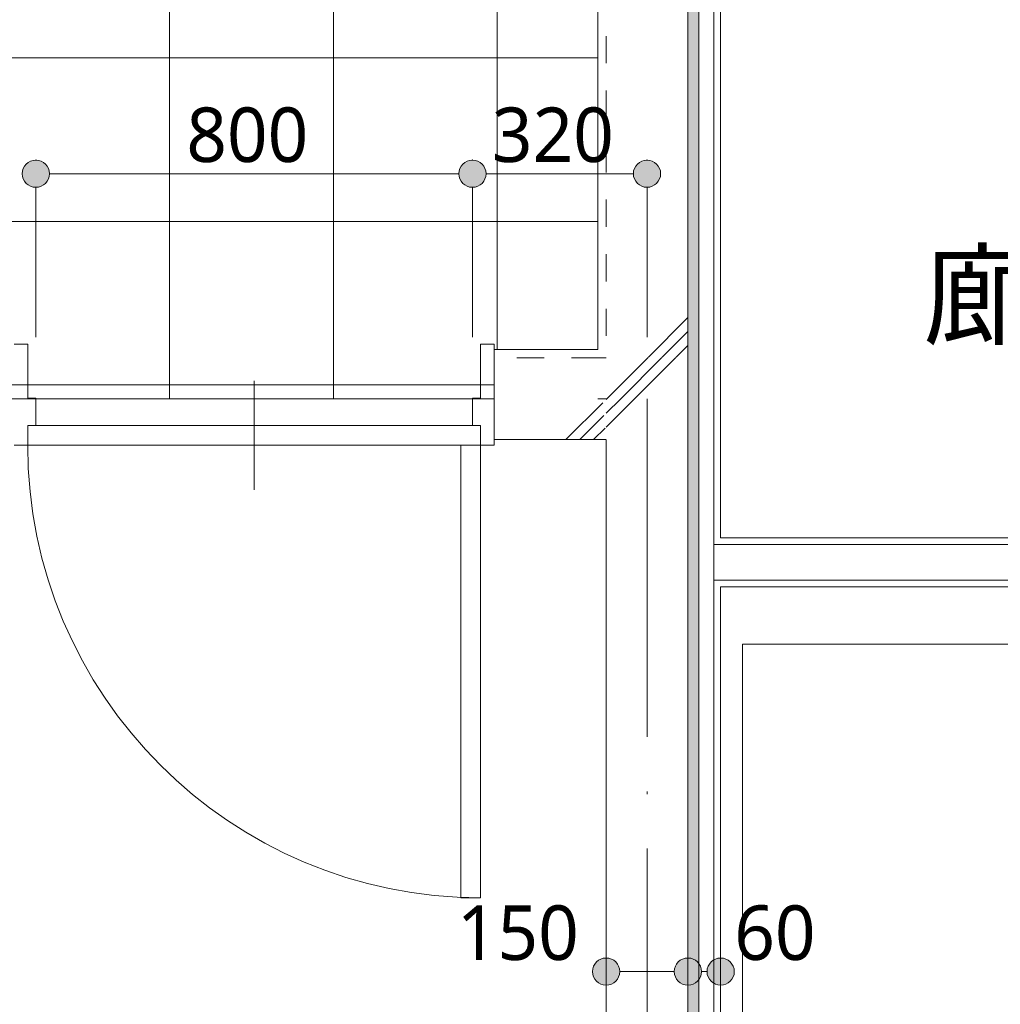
# Model space of a CAD drawing. Header units: millimetres. Extents: x 0 to 841, y 0 to 1188.
# Tile 68 of 98: x 559 to 595, y 1024 to 1060. Entities that reach past the tile are written whole.
import ezdxf
from ezdxf.xclip import XClip

# ---------------------------------------------------------------- set-up
doc = ezdxf.new("R2010")
doc.units = ezdxf.units.MM
doc.header["$MEASUREMENT"] = 0
doc.header["$XCLIPFRAME"] = 0
for name, pattern in [('Wipeout_Contour', [1000, 0, -1000]), ('通り芯', [19, 15, -2, 0, -2]), ('ＪＷ点線１', [2, 1, -1])]:
    doc.linetypes.add(name, pattern=pattern)
for name, color, linetype, lineweight in [('Archicadドア_ペン_番号__23', 7, 'Continuous', 15), ('壁-躯体_ペン_番号__141', 7, 'Continuous', 15), ('壁-躯体_ペン_番号__41', 7, 'Continuous', 13), ('壁-間仕切り_ペン_番号__141', 7, 'Continuous', 15), ('室名.★_ペン_番号__46', 7, 'Continuous', 13), ('寸法_ペン_番号__45', 7, 'Continuous', 13), ('寸法_ペン_番号__46', 7, 'Continuous', 13), ('床_ペン_番号__101', 252, 'Continuous', 5), ('通り芯_ペン_番号__139', 8, 'Continuous', 5)]:
    doc.layers.add(name, color=color, linetype=linetype, lineweight=lineweight)
for name, color, linetype, lineweight, true_color in [('Archicadドア_ペン_番号__63', 251, 'Continuous', 5, 0x6a6a6a), ('壁-躯体_ペン_番号__161', 251, 'Continuous', 5, 0x6a6a6a), ('壁-躯体_ペン_番号__169', 253, 'Continuous', 5, 0xaaaaaa), ('壁-躯体_ペン_番号__174', 253, 'Continuous', 5, 0xaaaaaa), ('壁-間仕切り_ペン_番号__161', 251, 'Continuous', 5, 0x6a6a6a), ('寸法_ペン_番号__85', 251, 'Continuous', 5, 0x6a6a6a), ('床_ペン_番号__89', 251, 'Continuous', 5, 0x6a6a6a), ('断面図_ペン_番号__85', 251, 'Continuous', 5, 0x6a6a6a)]:
    doc.layers.add(name, color=color, linetype=linetype, lineweight=lineweight, true_color=true_color)
for name, color, linetype in [('EV.★', 7, 'Continuous'), ('壁-躯体', 7, 'Continuous'), ('壁-間仕切り', 7, 'Continuous'), ('寸法', 7, 'Continuous'), ('床', 7, 'Continuous')]:
    doc.layers.add(name, color=color, linetype=linetype)
doc.styles.add('GENERATED_STYLE_1', font='meiryo.ttc')
pattern_1 = [(45, (488.263, 926.959), (-12.728, 12.728), []), (45, (488.008, 927.213), (-12.728, 12.728), []), (45, (487.753, 927.468), (-12.728, 12.728), [])]

# ---------------------------------------------------------------- blocks, each defined once
blk = doc.blocks.new('*X19')
at = {"layer": '壁-躯体_ペン_番号__174', "linetype": 'Continuous', "lineweight": 5, "true_color": 0xaaaaaa}
blk.add_hatch(color=253, dxfattribs=at).paths.add_polyline_path([(584.163, 990.706), (584.163, 1045.959), (583.763, 1045.959), (583.763, 991.03)])
blk = doc.blocks.new('*X85')
at = {"layer": '壁-躯体_ペン_番号__174', "linetype": 'Continuous', "lineweight": 5, "true_color": 0xaaaaaa}
blk.add_hatch(color=253, dxfattribs=at).paths.add_polyline_path([(584.163, 1045.959), (584.163, 1083.259), (583.763, 1083.259), (583.763, 1045.959)])
blk = doc.blocks.new('図面_6_6', base_point=(598.263, 1001.922))
at = {"color": 254, "linetype": 'Wipeout_Contour', "lineweight": 0, "ltscale": 22881.22973}
blk.add_wipeout([(488.263, 926.959), (582.263, 926.959), (724.263, 926.959), (724.263, 969.859), (709.263, 969.859), (709.263, 976.959), (724.263, 976.959), (724.263, 1021.959), (686.663, 1021.959), (686.663, 1062.859), (655.963, 1062.859), (655.963, 1094.959), (636.763, 1094.959), (636.763, 1078.959), (614.963, 1078.959), (614.963, 1061.059), (582.263, 1061.059), (582.263, 991.959), (488.263, 991.959)], dxfattribs=at).dxf.layer = '床'
at = {"layer": '床_ペン_番号__89', "color": 251, "linetype": 'Continuous', "lineweight": 5, "true_color": 0x6a6a6a, "flags": 128}
blk.add_lwpolyline([(488.263, 926.959), (582.263, 926.959), (724.263, 926.959), (724.263, 969.859), (709.263, 969.859), (709.263, 976.959), (724.263, 976.959), (724.263, 1021.959), (686.663, 1021.959), (686.663, 1062.859), (655.963, 1062.859), (655.963, 1094.959), (636.763, 1094.959), (636.763, 1078.959), (614.963, 1078.959), (614.963, 1061.059), (582.263, 1061.059), (582.263, 991.959), (488.263, 991.959)], close=True, dxfattribs=at)
at = {"layer": '断面図_ペン_番号__85', "color": 251, "linetype": 'Continuous', "lineweight": 5, "true_color": 0x6a6a6a}
for p, q in [((585.763, 1001.959), (585.763, 1036.959)), ((585.763, 1036.959), (766.763, 1036.959))]:
    blk.add_line(p, q, dxfattribs=at)
at = {"layer": '寸法_ペン_番号__46', "color": 7, "linetype": 'Continuous', "lineweight": 13, "insert": (585.463, 1025.348), "char_height": 2, "width": 3.31252, "attachment_point": 7, "style": 'GENERATED_STYLE_1'}
blk.add_mtext('\\A1;{\\pql;\\fMeiryo|b0|i0|c128|p0;\\W1.000000;60}', dxfattribs=at)
at = {"color": 254, "linetype": 'Wipeout_Contour', "lineweight": 0, "ltscale": 4784.537301}
blk.add_wipeout([(584.963, 1040.859), (584.963, 1045.959), (584.713, 1045.959), (584.713, 1040.859)], dxfattribs=at).dxf.layer = '壁-躯体'
at = {"color": 254, "linetype": 'Wipeout_Contour', "lineweight": 0, "ltscale": 4769.801429}
blk.add_wipeout([(584.963, 1039.059), (584.963, 1039.309), (584.713, 1039.309), (584.713, 1039.059)], dxfattribs=at).dxf.layer = '壁-躯体'
at = {"color": 254, "linetype": 'Wipeout_Contour', "lineweight": 0, "ltscale": 6991.148434}
blk.add_wipeout([(555.263, 991.959), (582.263, 991.959), (582.263, 1045.959), (554.07, 1045.959), (554.07, 1020.459), (555.263, 1020.459)], dxfattribs=at).dxf.layer = '床'
at = {"layer": 'Archicadドア_ペン_番号__23', "color": 7, "linetype": 'Continuous', "lineweight": 15}
for p, q in [((559.563, 1044.259), (559.563, 1044.979)), ((559.563, 1044.979), (559.863, 1044.979)), ((559.563, 1044.979), (576.163, 1044.979)), ((559.563, 1044.259), (559.563, 1044.979)), ((576.163, 1044.979), (575.863, 1044.979)), ((576.163, 1044.259), (576.163, 1044.979)), ((576.163, 1044.979), (576.163, 1044.259)), ((559.063, 1044.259), (559.563, 1044.259)), ((576.163, 1044.259), (559.563, 1044.259)), ((576.663, 1044.259), (576.163, 1044.259))]:
    blk.add_line(p, q, dxfattribs=at)
at = {"layer": 'Archicadドア_ペン_番号__63', "color": 251, "linetype": 'Continuous', "lineweight": 5, "true_color": 0x6a6a6a}
for p, q in [((575.443, 1027.659), (575.443, 1044.259)), ((575.443, 1044.259), (576.163, 1044.259)), ((576.163, 1044.259), (576.163, 1027.659)), ((576.163, 1027.659), (575.443, 1027.659))]:
    blk.add_line(p, q, dxfattribs=at)
blk.add_arc((576.163, 1044.259), 16.6, 180, 270, dxfattribs=at)
at = {"layer": '床_ペン_番号__89', "color": 251, "linetype": 'Continuous', "lineweight": 5, "true_color": 0x6a6a6a, "flags": 128}
blk.add_lwpolyline([(555.263, 991.959), (582.263, 991.959), (582.263, 1045.959), (554.07, 1045.959), (554.07, 1020.459), (555.263, 1020.459)], close=True, dxfattribs=at)
at = {"layer": '寸法_ペン_番号__46', "color": 7, "linetype": 'Continuous', "lineweight": 13, "insert": (575.294, 1025.348), "char_height": 2, "width": 4.96876, "attachment_point": 7, "style": 'GENERATED_STYLE_1'}
blk.add_mtext('\\A1;{\\pql;\\fMeiryo|b0|i0|c128|p0;\\W1.000000;150}', dxfattribs=at)
at = {"color": 254, "linetype": 'Wipeout_Contour', "lineweight": 0, "ltscale": 4775.205506}
blk.add_wipeout([(584.963, 1040.609), (584.963, 1040.859), (584.713, 1040.859), (584.713, 1040.609)], dxfattribs=at).dxf.layer = '壁-躯体'
at = {"color": 254, "linetype": 'Wipeout_Contour', "lineweight": 0, "ltscale": 4684.626455}
blk.add_wipeout([(584.713, 1039.059), (584.713, 990.261), (584.963, 990.059), (584.963, 1039.059)], dxfattribs=at).dxf.layer = '壁-躯体'
at = {"layer": '壁-躯体_ペン_番号__141', "color": 7, "linetype": 'Continuous', "lineweight": 15, "flags": 128}
for points in [[(584.963, 1040.859), (584.963, 1045.959)], [(584.963, 990.059), (584.963, 1039.059)]]:
    blk.add_lwpolyline(points, dxfattribs=at)
at = {"color": 254, "linetype": 'Wipeout_Contour', "lineweight": 0, "ltscale": 4696.423633}
blk.add_wipeout([(584.713, 990.261), (584.713, 1045.959), (584.163, 1045.959), (584.163, 990.706)], dxfattribs=at).dxf.layer = '壁-躯体'
at = {"color": 254, "linetype": 'Wipeout_Contour', "lineweight": 0, "ltscale": 10847.57137}
blk.add_wipeout([(550.063, 1096.759), (550.063, 1082.259), (546.763, 1081.459), (546.763, 1061.859), (550.063, 1061.059), (550.063, 1045.959), (555.263, 1045.959), (582.263, 1045.959), (582.263, 1096.759)], dxfattribs=at).dxf.layer = '床'
at = {"layer": '寸法', "linetype": 'Continuous', "lineweight": 0, "true_color": 0x000000}
for points in [[(559.363, 1054.211), (559.401, 1054.02), (559.509, 1053.858), (559.671, 1053.749), (559.863, 1053.711), (560.054, 1053.749), (560.216, 1053.858), (560.325, 1054.02), (560.363, 1054.211), (560.325, 1054.403), (560.216, 1054.565), (560.054, 1054.673), (559.863, 1054.711), (559.671, 1054.673), (559.509, 1054.565), (559.401, 1054.403)], [(575.363, 1054.211), (575.401, 1054.02), (575.509, 1053.858), (575.671, 1053.749), (575.863, 1053.711), (576.054, 1053.749), (576.216, 1053.858), (576.325, 1054.02), (576.363, 1054.211), (576.325, 1054.403), (576.216, 1054.565), (576.054, 1054.673), (575.863, 1054.711), (575.671, 1054.673), (575.509, 1054.565), (575.401, 1054.403)], [(584.463, 1024.948), (584.501, 1024.756), (584.609, 1024.594), (584.771, 1024.486), (584.963, 1024.448), (585.154, 1024.486), (585.316, 1024.594), (585.425, 1024.756), (585.463, 1024.948), (585.425, 1025.139), (585.316, 1025.301), (585.154, 1025.41), (584.963, 1025.448), (584.771, 1025.41), (584.609, 1025.301), (584.501, 1025.139)]]:
    blk.add_hatch(color=18, dxfattribs=at).paths.add_polyline_path(points)
at = {"layer": '床_ペン_番号__101', "linetype": 'Continuous', "lineweight": 5}
h = blk.add_hatch(dxfattribs=at)
h.set_pattern_fill('格子30x30_0006', color=252, style=0, pattern_type=2)
h.set_pattern_definition([(0, (546.7626, 1070.4587), (0, 6), []), (90, (546.7626, 1070.4587), (-6, 0), [])])
h.paths.add_polyline_path([(550.063, 1096.759), (550.063, 1082.259), (546.763, 1081.459), (546.763, 1061.859), (550.063, 1061.059), (550.063, 1045.959), (555.263, 1045.959), (582.263, 1045.959), (582.263, 1096.759)])
at = {"layer": 'Archicadドア_ペン_番号__23', "color": 7, "linetype": 'Continuous', "lineweight": 15}
for p, q in [((559.563, 1047.959), (559.063, 1047.959)), ((559.563, 1045.979), (559.563, 1047.959)), ((576.163, 1045.979), (576.163, 1047.959)), ((576.163, 1047.959), (576.663, 1047.959)), ((559.863, 1045.979), (559.563, 1045.979)), ((559.863, 1044.979), (559.863, 1045.979)), ((575.863, 1044.979), (575.863, 1045.979)), ((575.863, 1045.979), (576.163, 1045.979))]:
    blk.add_line(p, q, dxfattribs=at)
at = {"layer": 'Archicadドア_ペン_番号__63', "color": 251, "linetype": 'Continuous', "lineweight": 5, "true_color": 0x6a6a6a}
blk.add_line((567.863, 1042.619), (567.863, 1046.619), dxfattribs=at)
at = {"layer": '壁-躯体_ペン_番号__161', "color": 251, "linetype": 'Continuous', "lineweight": 5, "true_color": 0x6a6a6a}
for p, q in [((584.713, 1040.609), (584.713, 1045.959)), ((584.963, 1040.609), (584.713, 1040.609)), ((584.713, 1040.609), (584.713, 1039.309)), ((584.713, 1039.309), (584.963, 1039.309)), ((584.713, 990.261), (584.713, 1039.309))]:
    blk.add_line(p, q, dxfattribs=at)
at = {"layer": '寸法_ペン_番号__45', "color": 7, "linetype": 'Continuous', "lineweight": 13}
for centre in [(559.863, 1054.211), (575.863, 1054.211), (584.963, 1024.948)]:
    blk.add_circle(centre, 0.5, dxfattribs=at)
at = {"layer": '寸法_ペン_番号__85', "color": 251, "linetype": 'Continuous', "lineweight": 5, "true_color": 0x6a6a6a}
for p, q in [((560.363, 1054.211), (575.363, 1054.211)), ((559.863, 1048.211), (559.863, 1053.711)), ((575.863, 1048.211), (575.863, 1053.711))]:
    blk.add_line(p, q, dxfattribs=at)
for p in [(559.863, 1054.711), (575.863, 1054.711)]:
    blk.add_point(p, dxfattribs=at)
at = {"layer": '床_ペン_番号__89', "color": 251, "linetype": 'Continuous', "lineweight": 5, "true_color": 0x6a6a6a, "flags": 128}
blk.add_lwpolyline([(550.063, 1096.759), (550.063, 1082.259), (546.763, 1081.459), (546.763, 1061.859), (550.063, 1061.059), (550.063, 1045.959), (555.263, 1045.959), (582.263, 1045.959), (582.263, 1096.759)], close=True, dxfattribs=at)
at = {"layer": '室名.★_ペン_番号__46', "color": 7, "linetype": 'Continuous', "lineweight": 13, "insert": (599.583, 1078.528), "char_height": 3, "attachment_point": 2, "style": 'GENERATED_STYLE_1'}
blk.add_mtext('\\A1;{\\pqc;\\pt0,920;\\fMeiryo|b0|i0|c128|p0;\\W1.000000;玄関\\fMeiryo|b0|i0|c128|p0;\\W1.000000;\\A1{\\H.66x;\\S^  ;}\\fMeiryo|b0|i0|c128|p0;\\W1.000000;\\fMeiryo|b0|i0|c128|p0;\\W1.000000;\\A1{\\H.66x;\\S^  ;}\\fMeiryo|b0|i0|c128|p0;\\W1.000000;\\fMeiryo|b0|i0|c128|p0;\\W1.000000;\\fMeiryo|b0|i0|c128|p0;\\W1.000000;\\fMeiryo|b0|i0|c128|p0;\\W1.000000;\\fMeiryo|b0|i0|c128|p0;\\W1.000000;\\fMeiryo|b0|i0|c128|p0;\\W1.000000;\\fMeiryo|b0|i0|c128|p0;\\W1.000000;\\A1{\\H.66x;\\S^  ;}\\fMeiryo|b0|i0|c128|p0;\\W1.000000;\\fMeiryo|b0|i0|c128|p0;\\W1.000000;\\A1{\\H.66x;\\S^  ;}\\fMeiryo|b0|i0|c128|p0;\\W1.000000;\\fMeiryo|b0|i0|c128|p0;\\W1.000000;\\fMeiryo|b0|i0|c128|p0;\\W1.000000;\\fMeiryo|b0|i0|c128|p0;\\W1.000000;\\fMeiryo|b0|i0|c128|p0;\\W1.000000;\\fMeiryo|b0|i0|c128|p0;\\W1.000000;\\fMeiryo|b0|i0|c128|p0;\\W1.000000;\\A1{\\H.66x;\\S^  ;}\\fMeiryo|b0|i0|c128|p0;\\W1.000000;\\fMeiryo|b0|i0|c128|p0;\\W1.000000;\\A1{\\H.66x;\\S^  ;}\\fMeiryo|b0|i0|c128|p0;\\W1.000000;\\fMeiryo|b0|i0|c128|p0;\\W1.000000;\\fMeiryo|b0|i0|c128|p0;\\W1.000000;\\fMeiryo|b0|i0|c128|p0;\\W1.000000;\\fMeiryo|b0|i0|c128|p0;\\W1.000000;\\fMeiryo|b0|i0|c128|p0;\\W1.000000;\\fMeiryo|b0|i0|c128|p0;\\W1.000000;\\A1{\\H.66x;\\S^  ;}\\fMeiryo|b0|i0|c128|p0;\\W1.000000;\\fMeiryo|b0|i0|c128|p0;\\W1.000000;\\A1{\\H.66x;\\S^  ;}\\fMeiryo|b0|i0|c128|p0;\\W1.000000;\\fMeiryo|b0|i0|c128|p0;\\W1.000000;\\fMeiryo|b0|i0|c128|p0;\\W1.000000;\\fMeiryo|b0|i0|c128|p0;\\W1.000000;\\fMeiryo|b0|i0|c128|p0;\\W1.000000;\\fMeiryo|b0|i0|c128|p0;\\W1.000000;\\fMeiryo|b0|i0|c128|p0;\\W1.000000;\\A1{\\H.66x;\\S^  ;}\\fMeiryo|b0|i0|c128|p0;\\W1.000000;\\fMeiryo|b0|i0|c128|p0;\\W1.000000;\\A1{\\H.66x;\\S^  ;}\\fMeiryo|b0|i0|c128|p0;\\W1.000000;\\fMeiryo|b0|i0|c128|p0;\\W1.000000;\\fMeiryo|b0|i0|c128|p0;\\W1.000000;\\fMeiryo|b0|i0|c128|p0;\\W1.000000;\\fMeiryo|b0|i0|c128|p0;\\W1.000000;\\fMeiryo|b0|i0|c128|p0;\\W1.000000;\\fMeiryo|b0|i0|c128|p0;\\W1.000000;\\fMeiryo|b0|i0|c128|p0;\\W1.000000;}', dxfattribs=at)
at = {"layer": '寸法_ペン_番号__46', "color": 7, "linetype": 'Continuous', "lineweight": 13, "insert": (565.378, 1054.611), "char_height": 2, "width": 4.96876, "attachment_point": 7, "style": 'GENERATED_STYLE_1'}
blk.add_mtext('\\A1;{\\pql;\\fMeiryo|b0|i0|c128|p0;\\W1.000000;800}', dxfattribs=at)
at = {"color": 254, "linetype": 'Wipeout_Contour', "lineweight": 0, "ltscale": 4696.138559}
blk.add_wipeout([(584.163, 990.706), (584.163, 1045.959), (583.763, 1045.959), (583.763, 991.03)], dxfattribs=at).dxf.layer = '壁-躯体'
at = {"layer": '壁-躯体_ペン_番号__161', "color": 251, "linetype": 'Continuous', "lineweight": 5, "true_color": 0x6a6a6a}
blk.add_line((584.163, 990.706), (584.163, 1045.959), dxfattribs=at)
at = {"layer": '寸法_ペン_番号__85', "color": 251, "linetype": 'Continuous', "lineweight": 5, "true_color": 0x6a6a6a}
blk.add_line((584.263, 1024.948), (584.463, 1024.948), dxfattribs=at)
at = {"layer": 'EV.★', "color": 7, "linetype": 'Continuous', "lineweight": 5}
blk.add_blockref('*X19', (0, 0), dxfattribs=at)
at = {"color": 254, "linetype": 'Wipeout_Contour', "lineweight": 0, "ltscale": 4787.834628}
blk.add_wipeout([(580.463, 1047.459), (580.463, 1045.959), (580.763, 1045.959), (580.763, 1047.459)], dxfattribs=at).dxf.layer = '壁-躯体'
at = {"color": 254, "linetype": 'Wipeout_Contour', "lineweight": 0, "ltscale": 4772.503013}
blk.add_wipeout([(584.963, 1039.309), (584.963, 1040.609), (584.713, 1040.609), (584.713, 1039.309)], dxfattribs=at).dxf.layer = '壁-間仕切り'
at = {"layer": '壁-躯体_ペン_番号__169', "linetype": 'Continuous', "lineweight": 5, "true_color": 0xaaaaaa}
h = blk.add_hatch(dxfattribs=at)
h.set_pattern_fill('コンクリート_構造2_0006', color=253, style=0, pattern_type=2)
h.set_pattern_definition(pattern_1)
h.paths.add_polyline_path([(580.463, 1047.459), (580.463, 1045.959), (580.763, 1045.959), (580.763, 1047.459)])
at = {"layer": '壁-躯体_ペン_番号__161', "color": 251, "linetype": 'Continuous', "lineweight": 5, "true_color": 0x6a6a6a}
blk.add_line((584.713, 1040.609), (584.713, 1039.309), dxfattribs=at)
at = {"color": 254, "linetype": 'Wipeout_Contour', "lineweight": 0, "ltscale": 4807.74658}
blk.add_wipeout([(584.963, 1040.859), (584.963, 1040.609), (617.263, 1040.609), (617.263, 1040.859)], dxfattribs=at).dxf.layer = '壁-間仕切り'
at = {"color": 254, "linetype": 'Wipeout_Contour', "lineweight": 0, "ltscale": 4802.378868}
blk.add_wipeout([(584.963, 1039.309), (584.963, 1039.059), (617.263, 1039.059), (617.263, 1039.309)], dxfattribs=at).dxf.layer = '壁-間仕切り'
at = {"layer": '壁-間仕切り_ペン_番号__141', "color": 7, "linetype": 'Continuous', "lineweight": 15, "flags": 128}
for points in [[(617.263, 1040.859), (584.963, 1040.859)], [(584.963, 1039.059), (617.263, 1039.059)]]:
    blk.add_lwpolyline(points, dxfattribs=at)
at = {"color": 254, "linetype": 'Wipeout_Contour', "lineweight": 0, "ltscale": 4787.033664}
blk.add_wipeout([(576.663, 1047.759), (576.663, 1047.459), (580.49, 1047.459), (580.463, 1047.759)], dxfattribs=at).dxf.layer = '壁-躯体'
at = {"color": 254, "linetype": 'Wipeout_Contour', "lineweight": 0, "ltscale": 4805.062262}
blk.add_wipeout([(584.963, 1040.609), (584.963, 1039.309), (617.263, 1039.309), (617.263, 1040.609)], dxfattribs=at).dxf.layer = '壁-間仕切り'
at = {"layer": '壁-躯体_ペン_番号__169', "linetype": 'Continuous', "lineweight": 5, "true_color": 0xaaaaaa}
h = blk.add_hatch(dxfattribs=at)
h.set_pattern_fill('コンクリート_構造2_0006', color=253, style=0, pattern_type=2)
h.set_pattern_definition(pattern_1)
h.paths.add_polyline_path([(576.663, 1047.759), (576.663, 1047.459), (580.49, 1047.459), (580.463, 1047.759)])
at = {"layer": 'Archicadドア_ペン_番号__23', "color": 7, "linetype": 'Continuous', "lineweight": 15}
blk.add_point((576.663, 1047.759), dxfattribs=at)
at = {"layer": '壁-躯体_ペン_番号__141', "color": 7, "linetype": 'Continuous', "lineweight": 15, "flags": 128}
blk.add_lwpolyline([(580.463, 1047.759), (576.663, 1047.759)], dxfattribs=at)
at = {"layer": '壁-躯体_ペン_番号__161', "color": 251, "linetype": 'Continuous', "lineweight": 5, "true_color": 0x6a6a6a}
for p, q in [((584.963, 1040.609), (584.713, 1040.609)), ((584.713, 1039.309), (584.963, 1039.309))]:
    blk.add_line(p, q, dxfattribs=at)
at = {"layer": '壁-間仕切り_ペン_番号__161', "color": 251, "linetype": 'Continuous', "lineweight": 5, "true_color": 0x6a6a6a}
for p, q in [((617.263, 1040.609), (584.963, 1040.609)), ((584.963, 1039.309), (617.263, 1039.309))]:
    blk.add_line(p, q, dxfattribs=at)
at = {"color": 254, "linetype": 'Wipeout_Contour', "lineweight": 0, "ltscale": 4781.43164}
blk.add_wipeout([(580.49, 1047.459), (576.663, 1047.459), (576.663, 1044.459), (580.763, 1044.459)], dxfattribs=at).dxf.layer = '壁-躯体'
at = {"layer": '壁-躯体_ペン_番号__169', "linetype": 'Continuous', "lineweight": 5, "true_color": 0xaaaaaa}
h = blk.add_hatch(dxfattribs=at)
h.set_pattern_fill('コンクリート_構造2_0006', color=253, style=0, pattern_type=2)
h.set_pattern_definition(pattern_1)
h.paths.add_polyline_path([(580.49, 1047.459), (576.663, 1047.459), (576.663, 1044.459), (580.763, 1044.459)])
at = {"layer": 'Archicadドア_ペン_番号__23', "color": 7, "linetype": 'Continuous', "lineweight": 15}
for p, q in [((576.663, 1047.959), (576.663, 1047.459)), ((576.663, 1044.759), (576.663, 1044.259))]:
    blk.add_line(p, q, dxfattribs=at)
blk.add_point((576.663, 1044.459), dxfattribs=at)
at = {"layer": '壁-躯体_ペン_番号__141', "color": 7, "linetype": 'Continuous', "lineweight": 15}
for p, q in [((576.663, 1047.459), (576.663, 1047.759)), ((576.663, 1044.459), (576.663, 1047.459))]:
    blk.add_line(p, q, dxfattribs=at)
at = {"layer": '壁-躯体_ペン_番号__141', "color": 7, "linetype": 'Continuous', "lineweight": 15, "flags": 128}
blk.add_lwpolyline([(576.663, 1044.459), (580.763, 1044.459)], dxfattribs=at)
at = {"layer": '壁-躯体_ペン_番号__41', "color": 7, "linetype": 'ＪＷ点線１', "lineweight": 13}
for p, q in [((580.49, 1047.459), (576.663, 1047.459)), ((580.763, 1047.459), (580.463, 1047.459))]:
    blk.add_line(p, q, dxfattribs=at)
at = {"color": 254, "linetype": 'Wipeout_Contour', "lineweight": 0, "ltscale": 4697.22466}
blk.add_wipeout([(583.763, 993.459), (583.763, 1045.959), (580.763, 1045.959), (580.763, 993.459)], dxfattribs=at).dxf.layer = '壁-躯体'
at = {"layer": '壁-躯体_ペン_番号__169', "linetype": 'Continuous', "lineweight": 5, "true_color": 0xaaaaaa}
h = blk.add_hatch(dxfattribs=at)
h.set_pattern_fill('コンクリート_構造2_0006', color=253, style=0, pattern_type=2)
h.set_pattern_definition(pattern_1)
h.paths.add_polyline_path([(583.763, 993.459), (583.763, 1045.959), (580.763, 1045.959), (580.763, 993.459)])
at = {"layer": '寸法', "linetype": 'Continuous', "lineweight": 0, "true_color": 0x000000}
for points in [[(580.263, 1024.948), (580.301, 1024.756), (580.409, 1024.594), (580.571, 1024.486), (580.763, 1024.448), (580.954, 1024.486), (581.116, 1024.594), (581.225, 1024.756), (581.263, 1024.948), (581.225, 1025.139), (581.116, 1025.301), (580.954, 1025.41), (580.763, 1025.448), (580.571, 1025.41), (580.409, 1025.301), (580.301, 1025.139)], [(583.263, 1024.948), (583.301, 1024.756), (583.409, 1024.594), (583.571, 1024.486), (583.763, 1024.448), (583.954, 1024.486), (584.116, 1024.594), (584.225, 1024.756), (584.263, 1024.948), (584.225, 1025.139), (584.116, 1025.301), (583.954, 1025.41), (583.763, 1025.448), (583.571, 1025.41), (583.409, 1025.301), (583.301, 1025.139)]]:
    blk.add_hatch(color=18, dxfattribs=at).paths.add_polyline_path(points)
at = {"layer": '壁-躯体_ペン_番号__141', "color": 7, "linetype": 'Continuous', "lineweight": 15}
blk.add_line((583.763, 993.459), (583.763, 1045.959), dxfattribs=at)
at = {"layer": '壁-躯体_ペン_番号__141', "color": 7, "linetype": 'Continuous', "lineweight": 15, "flags": 128}
blk.add_lwpolyline([(580.763, 1044.459), (580.763, 993.459)], dxfattribs=at)
at = {"layer": '寸法_ペン_番号__45', "color": 7, "linetype": 'Continuous', "lineweight": 13}
for centre in [(580.763, 1024.948), (583.763, 1024.948)]:
    blk.add_circle(centre, 0.5, dxfattribs=at)
at = {"layer": '寸法_ペン_番号__85', "color": 251, "linetype": 'Continuous', "lineweight": 5, "true_color": 0x6a6a6a}
blk.add_line((581.263, 1024.948), (583.263, 1024.948), dxfattribs=at)
at = {"layer": '通り芯_ペン_番号__139', "color": 8, "linetype": '通り芯', "lineweight": 5}
blk.add_line((582.263, 1124.959), (582.263, 886.959), dxfattribs=at)
at = {"layer": '室名.★_ペン_番号__46', "color": 7, "linetype": 'Continuous', "lineweight": 13, "char_height": 3, "attachment_point": 2, "style": 'GENERATED_STYLE_1'}
for s, insert in [('\\A1;{\\pqc;\\pt0,920;\\fMeiryo|b0|i0|c128|p0;\\W1.000000;EVホール\\fMeiryo|b0|i0|c128|p0;\\W1.000000;\\A1{\\H.66x;\\S^  ;}\\fMeiryo|b0|i0|c128|p0;\\W1.000000;\\fMeiryo|b0|i0|c128|p0;\\W1.000000;\\A1{\\H.66x;\\S^  ;}\\fMeiryo|b0|i0|c128|p0;\\W1.000000;\\fMeiryo|b0|i0|c128|p0;\\W1.000000;\\fMeiryo|b0|i0|c128|p0;\\W1.000000;\\fMeiryo|b0|i0|c128|p0;\\W1.000000;\\fMeiryo|b0|i0|c128|p0;\\W1.000000;\\fMeiryo|b0|i0|c128|p0;\\W1.000000;\\fMeiryo|b0|i0|c128|p0;\\W1.000000;\\A1{\\H.66x;\\S^  ;}\\fMeiryo|b0|i0|c128|p0;\\W1.000000;\\fMeiryo|b0|i0|c128|p0;\\W1.000000;\\A1{\\H.66x;\\S^  ;}\\fMeiryo|b0|i0|c128|p0;\\W1.000000;\\fMeiryo|b0|i0|c128|p0;\\W1.000000;\\fMeiryo|b0|i0|c128|p0;\\W1.000000;\\fMeiryo|b0|i0|c128|p0;\\W1.000000;\\fMeiryo|b0|i0|c128|p0;\\W1.000000;\\fMeiryo|b0|i0|c128|p0;\\W1.000000;\\fMeiryo|b0|i0|c128|p0;\\W1.000000;\\A1{\\H.66x;\\S^  ;}\\fMeiryo|b0|i0|c128|p0;\\W1.000000;\\fMeiryo|b0|i0|c128|p0;\\W1.000000;\\A1{\\H.66x;\\S^  ;}\\fMeiryo|b0|i0|c128|p0;\\W1.000000;\\fMeiryo|b0|i0|c128|p0;\\W1.000000;\\fMeiryo|b0|i0|c128|p0;\\W1.000000;\\fMeiryo|b0|i0|c128|p0;\\W1.000000;\\fMeiryo|b0|i0|c128|p0;\\W1.000000;\\fMeiryo|b0|i0|c128|p0;\\W1.000000;\\fMeiryo|b0|i0|c128|p0;\\W1.000000;\\A1{\\H.66x;\\S^  ;}\\fMeiryo|b0|i0|c128|p0;\\W1.000000;\\fMeiryo|b0|i0|c128|p0;\\W1.000000;\\A1{\\H.66x;\\S^  ;}\\fMeiryo|b0|i0|c128|p0;\\W1.000000;\\fMeiryo|b0|i0|c128|p0;\\W1.000000;\\fMeiryo|b0|i0|c128|p0;\\W1.000000;\\fMeiryo|b0|i0|c128|p0;\\W1.000000;\\fMeiryo|b0|i0|c128|p0;\\W1.000000;\\fMeiryo|b0|i0|c128|p0;\\W1.000000;\\fMeiryo|b0|i0|c128|p0;\\W1.000000;\\A1{\\H.66x;\\S^  ;}\\fMeiryo|b0|i0|c128|p0;\\W1.000000;\\fMeiryo|b0|i0|c128|p0;\\W1.000000;\\A1{\\H.66x;\\S^  ;}\\fMeiryo|b0|i0|c128|p0;\\W1.000000;\\fMeiryo|b0|i0|c128|p0;\\W1.000000;\\fMeiryo|b0|i0|c128|p0;\\W1.000000;\\fMeiryo|b0|i0|c128|p0;\\W1.000000;\\fMeiryo|b0|i0|c128|p0;\\W1.000000;\\fMeiryo|b0|i0|c128|p0;\\W1.000000;\\fMeiryo|b0|i0|c128|p0;\\W1.000000;\\fMeiryo|b0|i0|c128|p0;\\W1.000000;}', (569.407, 1073.068)), ('\\A1;{\\pqc;\\pt0,920;\\fMeiryo|b0|i0|c128|p0;\\W1.000000;廊下\\fMeiryo|b0|i0|c128|p0;\\W1.000000;\\A1{\\H.66x;\\S^  ;}\\fMeiryo|b0|i0|c128|p0;\\W1.000000;\\fMeiryo|b0|i0|c128|p0;\\W1.000000;\\A1{\\H.66x;\\S^  ;}\\fMeiryo|b0|i0|c128|p0;\\W1.000000;\\fMeiryo|b0|i0|c128|p0;\\W1.000000;\\fMeiryo|b0|i0|c128|p0;\\W1.000000;\\fMeiryo|b0|i0|c128|p0;\\W1.000000;\\fMeiryo|b0|i0|c128|p0;\\W1.000000;\\fMeiryo|b0|i0|c128|p0;\\W1.000000;\\fMeiryo|b0|i0|c128|p0;\\W1.000000;\\A1{\\H.66x;\\S^  ;}\\fMeiryo|b0|i0|c128|p0;\\W1.000000;\\fMeiryo|b0|i0|c128|p0;\\W1.000000;\\A1{\\H.66x;\\S^  ;}\\fMeiryo|b0|i0|c128|p0;\\W1.000000;\\fMeiryo|b0|i0|c128|p0;\\W1.000000;\\fMeiryo|b0|i0|c128|p0;\\W1.000000;\\fMeiryo|b0|i0|c128|p0;\\W1.000000;\\fMeiryo|b0|i0|c128|p0;\\W1.000000;\\fMeiryo|b0|i0|c128|p0;\\W1.000000;\\fMeiryo|b0|i0|c128|p0;\\W1.000000;\\A1{\\H.66x;\\S^  ;}\\fMeiryo|b0|i0|c128|p0;\\W1.000000;\\fMeiryo|b0|i0|c128|p0;\\W1.000000;\\A1{\\H.66x;\\S^  ;}\\fMeiryo|b0|i0|c128|p0;\\W1.000000;\\fMeiryo|b0|i0|c128|p0;\\W1.000000;\\fMeiryo|b0|i0|c128|p0;\\W1.000000;\\fMeiryo|b0|i0|c128|p0;\\W1.000000;\\fMeiryo|b0|i0|c128|p0;\\W1.000000;\\fMeiryo|b0|i0|c128|p0;\\W1.000000;\\fMeiryo|b0|i0|c128|p0;\\W1.000000;\\A1{\\H.66x;\\S^  ;}\\fMeiryo|b0|i0|c128|p0;\\W1.000000;\\fMeiryo|b0|i0|c128|p0;\\W1.000000;\\A1{\\H.66x;\\S^  ;}\\fMeiryo|b0|i0|c128|p0;\\W1.000000;\\fMeiryo|b0|i0|c128|p0;\\W1.000000;\\fMeiryo|b0|i0|c128|p0;\\W1.000000;\\fMeiryo|b0|i0|c128|p0;\\W1.000000;\\fMeiryo|b0|i0|c128|p0;\\W1.000000;\\fMeiryo|b0|i0|c128|p0;\\W1.000000;\\fMeiryo|b0|i0|c128|p0;\\W1.000000;\\A1{\\H.66x;\\S^  ;}\\fMeiryo|b0|i0|c128|p0;\\W1.000000;\\fMeiryo|b0|i0|c128|p0;\\W1.000000;\\A1{\\H.66x;\\S^  ;}\\fMeiryo|b0|i0|c128|p0;\\W1.000000;\\fMeiryo|b0|i0|c128|p0;\\W1.000000;\\fMeiryo|b0|i0|c128|p0;\\W1.000000;\\fMeiryo|b0|i0|c128|p0;\\W1.000000;\\fMeiryo|b0|i0|c128|p0;\\W1.000000;\\fMeiryo|b0|i0|c128|p0;\\W1.000000;\\fMeiryo|b0|i0|c128|p0;\\W1.000000;\\fMeiryo|b0|i0|c128|p0;\\W1.000000;}', (599.83, 1051.254))]:
    blk.add_mtext(s, dxfattribs=dict(at, insert=insert))
at = {"color": 254, "linetype": 'Wipeout_Contour', "lineweight": 0, "ltscale": 4853.839036}
blk.add_wipeout([(580.763, 1047.759), (580.763, 1083.259), (580.463, 1083.259), (580.463, 1047.759)], dxfattribs=at).dxf.layer = '壁-躯体'
at = {"color": 254, "linetype": 'Wipeout_Contour', "lineweight": 0, "ltscale": 4858.805782}
blk.add_wipeout([(584.963, 1045.959), (584.963, 1083.259), (584.713, 1083.259), (584.713, 1045.959)], dxfattribs=at).dxf.layer = '壁-躯体'
at = {"layer": '壁-躯体_ペン_番号__169', "linetype": 'Continuous', "lineweight": 5, "true_color": 0xaaaaaa}
h = blk.add_hatch(dxfattribs=at)
h.set_pattern_fill('コンクリート_構造2_0006', color=253, style=0, pattern_type=2)
h.set_pattern_definition(pattern_1)
h.paths.add_polyline_path([(580.763, 1047.759), (580.763, 1083.259), (580.463, 1083.259), (580.463, 1047.759)])
at = {"layer": '壁-躯体_ペン_番号__141', "color": 7, "linetype": 'Continuous', "lineweight": 15, "flags": 128}
blk.add_lwpolyline([(584.963, 1045.959), (584.963, 1083.259)], dxfattribs=at)
at = {"color": 254, "linetype": 'Wipeout_Contour', "lineweight": 0, "ltscale": 4858.035476}
blk.add_wipeout([(584.713, 1045.959), (584.713, 1083.259), (584.163, 1083.259), (584.163, 1045.959)], dxfattribs=at).dxf.layer = '壁-躯体'
at = {"layer": '壁-躯体_ペン_番号__161', "color": 251, "linetype": 'Continuous', "lineweight": 5, "true_color": 0x6a6a6a}
blk.add_line((584.713, 1045.959), (584.713, 1083.259), dxfattribs=at)
at = {"color": 254, "linetype": 'Wipeout_Contour', "lineweight": 0, "ltscale": 4857.121303}
blk.add_wipeout([(584.163, 1045.959), (584.163, 1083.259), (583.763, 1083.259), (583.763, 1045.959)], dxfattribs=at).dxf.layer = '壁-躯体'
at = {"color": 254, "linetype": 'Wipeout_Contour', "lineweight": 0, "ltscale": 4790.983264}
blk.add_wipeout([(580.763, 1047.459), (580.763, 1047.759), (580.463, 1047.759), (580.463, 1047.459)], dxfattribs=at).dxf.layer = '壁-躯体'
at = {"layer": '壁-躯体_ペン_番号__169', "linetype": 'Continuous', "lineweight": 5, "true_color": 0xaaaaaa}
h = blk.add_hatch(dxfattribs=at)
h.set_pattern_fill('コンクリート_構造2_0006', color=253, style=0, pattern_type=2)
h.set_pattern_definition(pattern_1)
h.paths.add_polyline_path([(580.763, 1047.459), (580.763, 1047.759), (580.463, 1047.759), (580.463, 1047.459)])
at = {"layer": '壁-躯体_ペン_番号__141', "color": 7, "linetype": 'Continuous', "lineweight": 15, "flags": 128}
blk.add_lwpolyline([(580.463, 1083.259), (580.463, 1047.759)], dxfattribs=at)
at = {"layer": '壁-躯体_ペン_番号__161', "color": 251, "linetype": 'Continuous', "lineweight": 5, "true_color": 0x6a6a6a}
blk.add_line((584.163, 1045.959), (584.163, 1083.259), dxfattribs=at)
at = {"layer": 'EV.★', "color": 7, "linetype": 'Continuous', "lineweight": 5}
blk.add_blockref('*X85', (0, 0), dxfattribs=at)
at = {"color": 254, "linetype": 'Wipeout_Contour', "lineweight": 0, "ltscale": 4856.478286}
blk.add_wipeout([(583.763, 1047.459), (583.763, 1083.259), (580.763, 1083.259), (580.763, 1047.459)], dxfattribs=at).dxf.layer = '壁-躯体'
at = {"layer": '壁-躯体_ペン_番号__169', "linetype": 'Continuous', "lineweight": 5, "true_color": 0xaaaaaa}
h = blk.add_hatch(dxfattribs=at)
h.set_pattern_fill('コンクリート_構造2_0006', color=253, style=0, pattern_type=2)
h.set_pattern_definition(pattern_1)
h.paths.add_polyline_path([(583.763, 1047.459), (583.763, 1083.259), (580.763, 1083.259), (580.763, 1047.459)])
at = {"layer": '寸法', "linetype": 'Continuous', "lineweight": 0, "true_color": 0x000000}
blk.add_hatch(color=18, dxfattribs=at).paths.add_polyline_path([(581.763, 1054.211), (581.801, 1054.02), (581.909, 1053.858), (582.071, 1053.749), (582.263, 1053.711), (582.454, 1053.749), (582.616, 1053.858), (582.725, 1054.02), (582.763, 1054.211), (582.725, 1054.403), (582.616, 1054.565), (582.454, 1054.673), (582.263, 1054.711), (582.071, 1054.673), (581.909, 1054.565), (581.801, 1054.403)])
at = {"layer": '寸法_ペン_番号__45', "color": 7, "linetype": 'Continuous', "lineweight": 13}
blk.add_circle((582.263, 1054.211), 0.5, dxfattribs=at)
at = {"layer": '寸法_ペン_番号__85', "color": 251, "linetype": 'Continuous', "lineweight": 5, "true_color": 0x6a6a6a}
for p, q in [((576.363, 1054.211), (581.763, 1054.211)), ((582.263, 1048.211), (582.263, 1053.711))]:
    blk.add_line(p, q, dxfattribs=at)
blk.add_point((582.263, 1054.711), dxfattribs=at)
at = {"layer": '寸法_ペン_番号__46', "color": 7, "linetype": 'Continuous', "lineweight": 13, "insert": (576.578, 1054.611), "char_height": 2, "width": 4.96876, "attachment_point": 7, "style": 'GENERATED_STYLE_1'}
blk.add_mtext('\\A1;{\\pql;\\fMeiryo|b0|i0|c128|p0;\\W1.000000;320}', dxfattribs=at)
at = {"color": 254, "linetype": 'Wipeout_Contour', "lineweight": 0, "ltscale": 4791.04147}
blk.add_wipeout([(580.763, 1047.459), (580.763, 1045.959), (583.763, 1045.959), (583.763, 1047.459)], dxfattribs=at).dxf.layer = '壁-躯体'
at = {"layer": '壁-躯体_ペン_番号__169', "linetype": 'Continuous', "lineweight": 5, "true_color": 0xaaaaaa}
h = blk.add_hatch(dxfattribs=at)
h.set_pattern_fill('コンクリート_構造2_0006', color=253, style=0, pattern_type=2)
h.set_pattern_definition(pattern_1)
h.paths.add_polyline_path([(580.763, 1047.459), (580.763, 1045.959), (583.763, 1045.959), (583.763, 1047.459)])
at = {"layer": '壁-躯体_ペン_番号__141', "color": 7, "linetype": 'ＪＷ点線１', "lineweight": 15}
blk.add_line((580.763, 1083.259), (580.763, 1047.459), dxfattribs=at)
at = {"layer": '壁-躯体_ペン_番号__141', "color": 7, "linetype": 'Continuous', "lineweight": 15}
for p, q in [((583.763, 1047.459), (583.763, 1083.259)), ((583.763, 1045.959), (583.763, 1047.459))]:
    blk.add_line(p, q, dxfattribs=at)
at = {"layer": '壁-躯体_ペン_番号__141', "color": 7, "linetype": 'Continuous', "lineweight": 15, "flags": 128}
blk.add_lwpolyline([(580.463, 1045.959), (580.763, 1045.959)], dxfattribs=at)
at = {"layer": '壁-躯体_ペン_番号__41', "color": 7, "linetype": 'ＪＷ点線１', "lineweight": 13}
blk.add_line((580.763, 1047.459), (580.463, 1047.459), dxfattribs=at)

msp = doc.modelspace()

# ---------------------------------------------------------------- block references
at = {"color": 7, "linetype": 'Continuous', "lineweight": 5}
ref = msp.add_blockref('図面_6_6', (598.263, 1001.922), dxfattribs=at)
XClip(ref).set_block_clipping_path([(424.0552611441, 854.4891387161), (772.4698611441, 1149.3547809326)])

doc.saveas('drawing.dxf')
